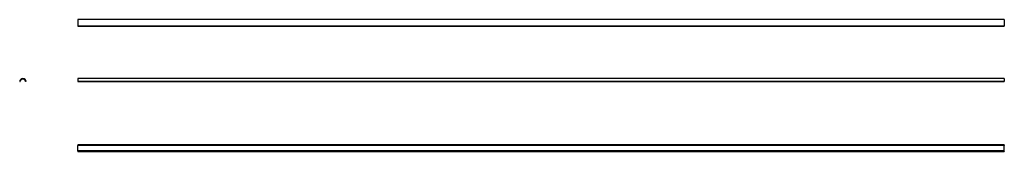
# Model space of a CAD drawing. Header units: millimetres. Extents: x -1415 to 1794, y 1 to 431.
import ezdxf

# ---------------------------------------------------------------- set-up
doc = ezdxf.new("R2010")
doc.units = ezdxf.units.MM
doc.linetypes.add('SLD-Solid', pattern=[0])

msp = doc.modelspace()

# ---------------------------------------------------------------- linework, layer by layer
at = {"color": 7, "linetype": 'SLD-Solid', "lineweight": 25}
for p, q in [((1794.2, 431.4), (-1225.8, 431.4)), ((1794.2, 431.4), (-1225.8, 431.4)), ((-1225.8, 431.4), (-1225.8, 410.5)), ((-1225.8, 431.4), (-1225.8, 431.4)), ((1794.2, 431.4), (1794.2, 410.5)), ((1794.2, 431.4), (1794.2, 431.4)), ((-1225.8, 410.5), (1794.2, 410.5)), ((1794.2, 410.5), (-1225.8, 410.5)), ((-1225.8, 410.5), (-1225.8, 410.5)), ((1794.2, 410.5), (1794.2, 410.5)), ((-1415, 229), (-1413.8, 229.4)), ((-1413.7, 230.2), (-1413.4, 230.3)), ((-1413.7, 229.5), (-1413.7, 230.1)), ((-1396.1, 230.2), (-1396.4, 230.3)), ((-1396, 229.5), (-1396, 230.1)), ((-1394.7, 229), (-1396, 229.4)), ((1794.2, 238.9), (-1225.8, 238.9)), ((-1225.8, 238.9), (-1225.8, 229.2)), ((1794.2, 229.2), (-1225.8, 229.2)), ((-1225.8, 229.2), (-1225.8, 229)), ((-1225.8, 229), (1794.2, 229)), ((1794.2, 238.9), (1794.2, 229.2)), ((1794.2, 229.2), (1794.2, 229)), ((1794.2, 22.3), (-1225.8, 22.3)), ((-1225.8, 22.3), (-1225.8, 22)), ((1794.2, 22), (-1225.8, 22)), ((-1225.8, 22), (-1225.8, 20.8)), ((1794.2, 20.8), (-1225.8, 20.8)), ((-1225.8, 20.8), (-1225.8, 20.7)), ((1794.2, 20.7), (-1225.8, 20.7)), ((1794.2, 20.7), (-1225.8, 20.7)), ((-1225.8, 20.7), (-1225.8, 20.7)), ((-1225.8, 20.7), (-1225.8, 20.4)), ((1794.2, 20.4), (-1225.8, 20.4)), ((-1225.8, 20.4), (-1225.8, 20.3)), ((1794.2, 20.3), (-1225.8, 20.3)), ((-1225.8, 3.4), (-1225.8, 20.3)), ((1794.2, 3.4), (-1225.8, 3.4)), ((-1225.8, 3.1), (-1225.8, 3.4)), ((1794.2, 3.4), (-1225.8, 3.4)), ((-1225.8, 3.4), (-1225.8, 3.4)), ((1794.2, 3.1), (-1225.8, 3.1)), ((-1225.8, 3), (-1225.8, 3.1)), ((1794.2, 3), (-1225.8, 3)), ((-1225.8, 1.7), (-1225.8, 3)), ((1794.2, 3), (-1225.8, 3)), ((-1225.8, 3), (-1225.8, 3)), ((1794.2, 1.7), (-1225.8, 1.7)), ((-1225.8, 1.7), (-1225.8, 1.4)), ((-1225.8, 1.4), (1794.2, 1.4)), ((1794.2, 22.3), (1794.2, 22)), ((1794.2, 22), (1794.2, 20.8)), ((1794.2, 20.8), (1794.2, 20.7)), ((1794.2, 20.7), (1794.2, 20.7)), ((1794.2, 20.7), (1794.2, 20.4)), ((1794.2, 20.4), (1794.2, 20.3)), ((1794.2, 3.4), (1794.2, 20.3)), ((1794.2, 3.1), (1794.2, 3.4)), ((1794.2, 3.4), (1794.2, 3.4)), ((1794.2, 3), (1794.2, 3.1)), ((1794.2, 1.7), (1794.2, 3)), ((1794.2, 3), (1794.2, 3)), ((1794.2, 1.7), (1794.2, 1.4))]:
    msp.add_line(p, q, dxfattribs=at)
for centre, radius, start, end in [((-1404.9, 228.5), 10.5, 3.7858, 176.2142), ((-1415.1, 229.2), 0.2, 176.2142, 290.1196), ((-1413.8, 229.5), 0.1, 290.1196, 0), ((-1413.6, 230.1), 0.1, 110.1196, 180), ((-1413.4, 230.4), 0.1, 290.1196, 347.1865), ((-1404.9, 228.5), 8.66, 12.8135, 167.1865), ((-1396.3, 230.4), 0.1, 192.8135, 249.8804), ((-1396.1, 230.1), 0.1, 0, 69.8804), ((-1395.9, 229.5), 0.1, 180, 249.8804), ((-1394.6, 229.2), 0.2, 249.8804, 3.7858)]:
    msp.add_arc(centre, radius, start, end, dxfattribs=at)

doc.saveas('drawing.dxf')
